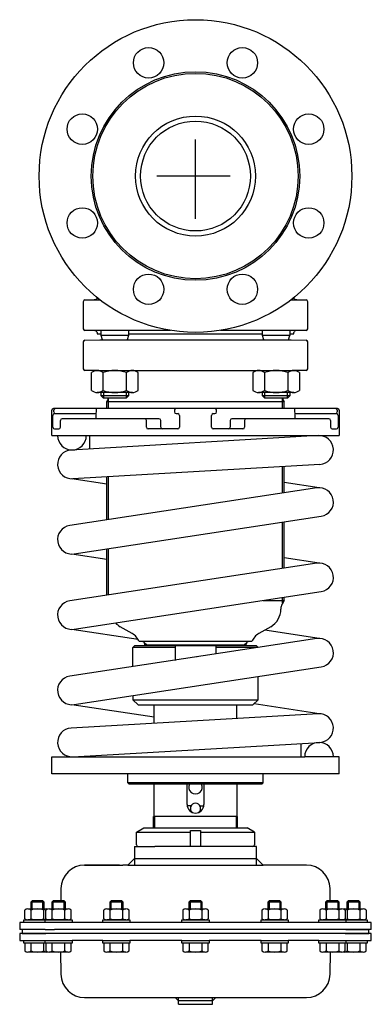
# Model space of a CAD drawing. Extents: x 741 to 949, y -495 to 87.
import ezdxf

# ---------------------------------------------------------------- set-up
doc = ezdxf.new("R2010")
doc.units = 0
doc.layers.get('0').update_dxf_attribs({"linetype": 'CONTINUOUS'})

# ---------------------------------------------------------------- blocks, each defined once
blk = doc.blocks.new('TOP__1', base_point=(691.44, -384.3))
at = {"color": 7}
for p, q in [((810.19, -393.63), (814.56, -391.11)), ((810.19, -393.63), (842.06, -393.63)), ((810.19, -401.11), (810.19, -393.63)), ((814.56, -391.11), (875.56, -391.11)), ((842.06, -402.11), (842.06, -392.61)), ((842.06, -392.61), (848.06, -392.61)), ((848.06, -392.61), (848.06, -402.11)), ((848.06, -393.63), (879.93, -393.63)), ((879.93, -393.63), (875.56, -391.11)), ((879.93, -393.63), (879.93, -401.11)), ((809.06, -402.11), (821.01, -402.11)), ((809.06, -402.11), (809.06, -413.11)), ((842.06, -402.11), (821.01, -402.11)), ((848.06, -402.11), (842.06, -402.11)), ((878.93, -402.11), (848.06, -402.11)), ((881.06, -402.11), (878.93, -402.11)), ((881.06, -413.11), (881.06, -402.11)), ((800.06, -413.11), (779.48, -413.11)), ((779.48, -413.11), (780.06, -413.11)), ((780.06, -413.11), (800.06, -413.11)), ((800.06, -413.11), (802.06, -413.11)), ((805.06, -413.11), (802.06, -413.11)), ((809.06, -409.11), (805.06, -413.11)), ((805.06, -413.11), (885.06, -413.11)), ((809.06, -409.11), (881.06, -409.11)), ((885.06, -413.11), (881.06, -409.11)), ((910.64, -413.11), (885.06, -413.11)), ((765.48, -426.86), (765.35, -434.21)), ((924.76, -434.21), (924.64, -426.86)), ((748.36, -434.21), (747.56, -435.01)), ((755.56, -435.01), (747.56, -435.01)), ((747.56, -435.01), (747.56, -439)), ((748.36, -439), (748.36, -434.21)), ((754.76, -434.21), (748.36, -434.21)), ((754.76, -439), (754.76, -434.21)), ((755.56, -435.01), (754.76, -434.21)), ((755.56, -439), (755.56, -435.01)), ((760.89, -434.21), (760.09, -435.01)), ((760.09, -435.01), (760.09, -439)), ((768.09, -435.01), (760.09, -435.01)), ((760.89, -439), (760.89, -434.21)), ((767.29, -434.21), (760.89, -434.21)), ((767.29, -439), (767.29, -434.21)), ((768.09, -435.01), (767.29, -434.21)), ((768.09, -439), (768.09, -435.01)), ((795.11, -434.21), (794.31, -435.01)), ((802.31, -435.01), (794.31, -435.01)), ((794.31, -435.01), (794.31, -439)), ((795.11, -439), (795.11, -434.21)), ((801.51, -434.21), (795.11, -434.21)), ((801.51, -439), (801.51, -434.21)), ((802.31, -435.01), (801.51, -434.21)), ((802.31, -439), (802.31, -435.01)), ((841.86, -434.21), (841.06, -435.01)), ((841.06, -435.01), (841.06, -439)), ((849.06, -435.01), (841.06, -435.01)), ((841.86, -434.21), (841.86, -439)), ((848.26, -434.21), (841.86, -434.21)), ((848.26, -434.21), (848.26, -439)), ((849.06, -435.01), (848.26, -434.21)), ((849.06, -439), (849.06, -435.01)), ((888.61, -434.21), (887.81, -435.01)), ((895.81, -435.01), (887.81, -435.01)), ((887.81, -435.01), (887.81, -439)), ((895.01, -434.21), (888.61, -434.21)), ((888.61, -434.21), (888.61, -439)), ((895.81, -435.01), (895.01, -434.21)), ((895.01, -434.21), (895.01, -439)), ((895.81, -439), (895.81, -435.01)), ((922.83, -434.21), (922.03, -435.01)), ((922.03, -435.01), (922.03, -439)), ((930.03, -435.01), (922.03, -435.01)), ((922.83, -434.21), (922.83, -439)), ((929.23, -434.21), (922.83, -434.21)), ((929.23, -434.21), (929.23, -439)), ((930.03, -435.01), (929.23, -434.21)), ((930.03, -439), (930.03, -435.01)), ((935.36, -434.21), (934.56, -435.01)), ((942.56, -435.01), (934.56, -435.01)), ((934.56, -435.01), (934.56, -439)), ((941.76, -434.21), (935.36, -434.21)), ((935.36, -434.21), (935.36, -439)), ((942.56, -435.01), (941.76, -434.21)), ((941.76, -434.21), (941.76, -439)), ((942.56, -439), (942.56, -435.01)), ((744.05, -444.84), (744.05, -439.67)), ((745.93, -439), (757.19, -439)), ((747.81, -444.84), (747.81, -439.67)), ((755.31, -444.84), (755.31, -439.67)), ((756.58, -444.84), (756.58, -439.67)), ((758.46, -439), (769.71, -439)), ((760.33, -444.84), (760.33, -439.67)), ((767.84, -444.84), (767.84, -439.67)), ((771.59, -444.84), (771.59, -439.67)), ((790.8, -444.84), (790.8, -439.67)), ((792.68, -439), (803.94, -439)), ((794.56, -444.84), (794.56, -439.67)), ((802.06, -444.84), (802.06, -439.67)), ((805.81, -444.84), (805.81, -439.67)), ((837.55, -439.67), (837.55, -444.84)), ((839.43, -439), (850.69, -439)), ((841.31, -439.67), (841.31, -444.84)), ((848.81, -439.67), (848.81, -444.84)), ((852.56, -439.67), (852.56, -444.84)), ((884.3, -439.67), (884.3, -444.84)), ((886.18, -439), (897.44, -439)), ((888.06, -439.67), (888.06, -444.84)), ((895.56, -439.67), (895.56, -444.84)), ((899.31, -439.67), (899.31, -444.84)), ((918.53, -439.67), (918.53, -444.84)), ((920.4, -439), (931.66, -439)), ((922.28, -439.67), (922.28, -444.84)), ((929.79, -439.67), (929.79, -444.84)), ((932.93, -439), (944.19, -439)), ((933.54, -439.67), (933.54, -444.84)), ((934.81, -439.67), (934.81, -444.84)), ((942.31, -439.67), (942.31, -444.84)), ((946.06, -439.67), (946.06, -444.84)), ((741.06, -447.11), (741.06, -451.11)), ((743.56, -447.11), (741.06, -447.11)), ((743.56, -445.51), (756.09, -445.51)), ((743.56, -447.11), (743.56, -445.51)), ((745.93, -447.11), (743.56, -447.11)), ((756.06, -447.11), (743.56, -447.11)), ((756.06, -445.5), (745.93, -445.5)), ((943.06, -447.1), (745.93, -447.1)), ((762.1, -445.51), (756.06, -445.5)), ((757.19, -445.5), (756.06, -445.5)), ((762.1, -447.11), (756.06, -447.11)), ((759.56, -447.11), (756.06, -447.11)), ((756.09, -445.51), (756.58, -445.51)), ((756.09, -447.11), (756.09, -445.51)), ((759.56, -447.11), (756.09, -447.11)), ((756.58, -445.51), (759.06, -445.51)), ((756.58, -445.51), (762.1, -445.51)), ((769.71, -445.5), (758.46, -445.5)), ((772.09, -447.11), (759.56, -447.11)), ((760.09, -445.5), (760.09, -445.51)), ((760.09, -447.11), (760.09, -447.11)), ((760.89, -445.51), (760.89, -445.5)), ((762.1, -445.51), (768.09, -445.51)), ((767.29, -445.51), (767.29, -445.5)), ((768.09, -445.51), (768.09, -445.5)), ((768.09, -445.51), (768.29, -445.51)), ((768.09, -447.11), (768.09, -447.11)), ((768.29, -445.51), (771.59, -445.51)), ((768.29, -445.51), (772.09, -445.51)), ((772.09, -445.51), (772.09, -447.11)), ((790.31, -445.51), (790.8, -445.51)), ((790.31, -447.11), (790.31, -445.51)), ((806.31, -447.11), (790.31, -447.11)), ((790.8, -445.51), (805.81, -445.51)), ((803.94, -445.5), (792.68, -445.5)), ((794.31, -445.5), (794.31, -445.51)), ((794.31, -447.11), (794.31, -447.11)), ((795.11, -445.51), (795.11, -445.5)), ((801.51, -445.51), (801.51, -445.5)), ((802.31, -445.51), (802.31, -445.5)), ((802.31, -447.11), (802.31, -447.11)), ((802.51, -445.51), (805.81, -445.51)), ((805.81, -445.51), (806.31, -445.51)), ((806.31, -445.51), (806.31, -447.11)), ((837.06, -445.51), (840.86, -445.51)), ((837.06, -447.11), (837.06, -445.51)), ((853.06, -447.11), (837.06, -447.11)), ((837.55, -445.51), (840.86, -445.51)), ((850.69, -445.5), (839.43, -445.5)), ((840.86, -445.51), (841.06, -445.51)), ((841.06, -445.5), (841.06, -445.51)), ((841.06, -445.51), (852.56, -445.51)), ((841.06, -447.11), (841.06, -447.11)), ((841.86, -445.5), (841.86, -445.51)), ((848.26, -445.5), (848.26, -445.51)), ((849.06, -445.51), (849.06, -445.5)), ((849.06, -447.11), (849.06, -447.11)), ((852.56, -445.51), (853.06, -445.51)), ((853.06, -445.51), (853.06, -447.11)), ((883.81, -445.51), (887.61, -445.51)), ((883.81, -447.11), (883.81, -445.51)), ((899.81, -447.11), (883.81, -447.11)), ((884.3, -445.51), (887.61, -445.51)), ((897.44, -445.5), (886.18, -445.5)), ((887.61, -445.51), (899.31, -445.51)), ((887.81, -445.5), (887.81, -445.51)), ((887.81, -447.11), (887.81, -447.11)), ((888.61, -445.5), (888.61, -445.51)), ((895.01, -445.5), (895.01, -445.51)), ((895.81, -445.51), (895.81, -445.5)), ((895.81, -447.11), (895.81, -447.11)), ((899.31, -445.51), (899.81, -445.51)), ((899.81, -445.51), (899.81, -447.11)), ((918.03, -445.51), (921.83, -445.51)), ((918.03, -447.11), (918.03, -445.51)), ((930.56, -447.11), (918.03, -447.11)), ((918.53, -445.51), (921.83, -445.51)), ((931.66, -445.5), (920.4, -445.5)), ((921.83, -445.51), (922.03, -445.51)), ((922.03, -445.5), (922.03, -445.51)), ((922.03, -445.51), (930.68, -445.51)), ((922.03, -447.11), (922.03, -447.11)), ((922.83, -445.5), (922.83, -445.51)), ((929.23, -445.5), (929.23, -445.51)), ((930.03, -445.51), (930.03, -445.5)), ((934.06, -445.5), (930.03, -445.51)), ((930.03, -447.11), (930.03, -447.11)), ((934.03, -447.11), (930.56, -447.11)), ((930.68, -445.51), (931.05, -445.51)), ((930.68, -445.51), (933.54, -445.51)), ((931.05, -445.51), (933.54, -445.51)), ((934.06, -445.5), (932.93, -445.5)), ((933.54, -445.51), (934.03, -445.51)), ((934.03, -445.51), (934.03, -447.11)), ((934.03, -445.51), (946.56, -445.51)), ((934.06, -447.11), (934.03, -447.11)), ((944.46, -445.49), (934.06, -445.5)), ((946.56, -447.11), (934.06, -447.11)), ((949.06, -447.1), (943.06, -447.1)), ((946.56, -445.51), (946.56, -447.11)), ((949.06, -451.1), (949.06, -447.1)), ((756.06, -451.11), (741.06, -451.11)), ((741.06, -453.61), (741.06, -457.61)), ((742.56, -453.61), (741.06, -453.61)), ((742.56, -451.11), (742.56, -453.61)), ((761.06, -453.61), (742.56, -453.61)), ((742.56, -453.61), (756.56, -453.61)), ((756.06, -451.11), (761.69, -451.11)), ((929.06, -453.61), (761.06, -453.61)), ((934.06, -451.11), (761.69, -451.11)), ((947.56, -453.61), (929.06, -453.61)), ((933.56, -453.61), (947.56, -453.61)), ((943.06, -451.1), (934.06, -451.11)), ((934.06, -451.11), (947.56, -451.11)), ((935.36, -451.11), (935.36, -451.11)), ((941.76, -451.1), (941.76, -451.11)), ((942.56, -451.11), (942.56, -451.1)), ((949.06, -451.1), (943.06, -451.1)), ((947.56, -453.61), (947.56, -451.11)), ((949.06, -453.61), (947.56, -453.61)), ((949.06, -457.61), (949.06, -453.61)), ((741.06, -457.61), (756.06, -457.61)), ((743.56, -459.21), (743.56, -457.61)), ((743.56, -457.61), (756.06, -457.61)), ((756.09, -459.21), (743.56, -459.21)), ((744.05, -459.21), (744.05, -463.85)), ((747.81, -463.85), (747.81, -459.21)), ((755.31, -463.85), (755.31, -459.21)), ((756.06, -457.61), (762.1, -457.61)), ((756.06, -457.61), (756.09, -457.61)), ((756.09, -459.21), (756.09, -457.61)), ((756.09, -457.61), (759.56, -457.61)), ((756.58, -459.21), (756.09, -459.21)), ((756.58, -459.21), (756.58, -463.85)), ((759.06, -459.21), (756.58, -459.21)), ((759.56, -459.21), (756.58, -459.21)), ((759.56, -457.61), (772.09, -457.61)), ((772.09, -459.21), (759.56, -459.21)), ((771.59, -459.21), (759.56, -459.21)), ((760.09, -457.61), (760.09, -457.61)), ((760.33, -463.85), (760.33, -459.21)), ((767.84, -463.85), (767.84, -459.21)), ((768.09, -457.61), (768.09, -457.61)), ((771.59, -463.85), (771.59, -459.21)), ((772.09, -457.61), (772.09, -459.21)), ((790.31, -457.61), (772.09, -457.61)), ((790.31, -459.21), (790.31, -457.61)), ((790.31, -457.61), (806.31, -457.61)), ((790.8, -459.21), (790.31, -459.21)), ((806.31, -459.21), (790.8, -459.21)), ((790.8, -459.21), (790.8, -463.85)), ((805.81, -459.21), (790.8, -459.21)), ((794.31, -457.61), (794.31, -457.61)), ((794.56, -463.85), (794.56, -459.21)), ((802.06, -463.85), (802.06, -459.21)), ((802.31, -457.61), (802.31, -457.61)), ((805.81, -463.85), (805.81, -459.21)), ((806.31, -457.61), (806.31, -459.21)), ((837.06, -457.61), (806.31, -457.61)), ((837.06, -459.21), (837.06, -457.61)), ((837.06, -457.61), (853.06, -457.61)), ((839.14, -459.21), (837.06, -459.21)), ((837.55, -459.21), (837.55, -463.85)), ((839.14, -459.21), (837.55, -459.21)), ((841.06, -459.21), (839.14, -459.21)), ((840.86, -459.21), (839.14, -459.21)), ((841.06, -457.61), (841.06, -457.61)), ((852.56, -459.21), (841.06, -459.21)), ((841.31, -459.21), (841.31, -463.85)), ((848.81, -459.21), (848.81, -463.85)), ((849.06, -457.61), (849.06, -457.61)), ((853.06, -459.21), (852.56, -459.21)), ((852.56, -463.85), (852.56, -459.21)), ((853.06, -457.61), (853.06, -459.21)), ((883.81, -457.61), (853.06, -457.61)), ((883.81, -459.21), (883.81, -457.61)), ((883.81, -457.61), (899.81, -457.61)), ((899.31, -459.21), (883.81, -459.21)), ((884.3, -459.21), (884.3, -463.85)), ((899.31, -459.21), (884.3, -459.21)), ((887.81, -457.61), (887.81, -457.61)), ((888.06, -459.21), (888.06, -463.85)), ((895.56, -459.21), (895.56, -463.85)), ((895.81, -457.61), (895.81, -457.61)), ((899.31, -463.85), (899.31, -459.21)), ((899.81, -459.21), (899.31, -459.21)), ((899.81, -457.61), (899.81, -459.21)), ((918.03, -457.61), (899.81, -457.61)), ((918.03, -459.21), (918.03, -457.61)), ((918.03, -457.61), (930.56, -457.61)), ((920.11, -459.21), (918.03, -459.21)), ((918.53, -459.21), (918.53, -463.85)), ((920.11, -459.21), (918.53, -459.21)), ((922.03, -459.21), (920.11, -459.21)), ((921.83, -459.21), (920.11, -459.21)), ((922.03, -457.61), (922.03, -457.61)), ((930.77, -459.21), (922.03, -459.21)), ((922.28, -459.21), (922.28, -463.85)), ((929.79, -459.21), (929.79, -463.85)), ((930.03, -457.61), (930.03, -457.61)), ((930.56, -457.61), (934.03, -457.61)), ((930.77, -459.21), (930.68, -459.21)), ((931.05, -459.21), (930.77, -459.21)), ((933.54, -459.21), (930.77, -459.21)), ((933.54, -459.21), (931.05, -459.21)), ((934.03, -459.21), (933.54, -459.21)), ((933.54, -463.85), (933.54, -459.21)), ((934.03, -457.61), (934.06, -457.61)), ((934.03, -457.61), (934.03, -459.21)), ((946.56, -459.21), (934.03, -459.21)), ((934.06, -457.61), (949.06, -457.61)), ((934.06, -457.61), (946.56, -457.61)), ((934.81, -459.21), (934.81, -463.85)), ((942.31, -459.21), (942.31, -463.85)), ((946.06, -463.85), (946.06, -459.21)), ((946.56, -457.61), (946.56, -459.21)), ((757.19, -464.51), (745.93, -464.51)), ((769.71, -464.51), (758.46, -464.51)), ((765.25, -464.45), (765.48, -477.67)), ((803.94, -464.51), (792.68, -464.51)), ((850.69, -464.51), (839.43, -464.51)), ((897.44, -464.51), (886.18, -464.51)), ((931.66, -464.51), (920.4, -464.51)), ((924.64, -477.67), (924.87, -464.45)), ((944.19, -464.51), (932.93, -464.51)), ((779.48, -491.42), (910.64, -491.42)), ((835.06, -493.42), (833.06, -491.42)), ((835.06, -495.42), (835.06, -491.42)), ((855.06, -493.42), (835.06, -493.42)), ((857.06, -491.42), (855.06, -493.42)), ((855.06, -495.42), (855.06, -491.42)), ((835.06, -495.42), (855.06, -495.42))]:
    blk.add_line(p, q, dxfattribs=at)
for centre, radius, start, end in [((811.19, -401.11), 1, 180, 270), ((878.93, -401.11), 1, 270, 0), ((779.48, -427.11), 14, 90, 179), ((910.64, -427.11), 14, 1, 90), ((745.93, -441.99), 2.99, 51.05281, 128.94719), ((751.56, -449.95), 10.94, 69.94743, 110.05257), ((757.19, -441.99), 2.99, 77.73433, 128.94719), ((758.46, -441.99), 2.99, 51.05281, 128.94719), ((764.09, -449.95), 10.94, 69.94743, 110.05257), ((769.71, -441.99), 2.99, 51.05281, 128.94719), ((792.68, -441.99), 2.99, 51.05281, 128.94719), ((798.31, -449.95), 10.94, 69.94743, 110.05257), ((803.94, -441.99), 2.99, 51.05281, 128.94719), ((839.43, -441.99), 2.99, 51.05281, 128.94719), ((845.06, -449.95), 10.94, 69.94743, 110.05257), ((850.69, -441.99), 2.99, 51.05281, 128.94719), ((886.18, -441.99), 2.99, 51.05281, 128.94719), ((891.81, -449.95), 10.94, 69.94743, 110.05257), ((897.44, -441.99), 2.99, 51.05281, 128.94719), ((920.4, -441.99), 2.99, 51.05281, 128.94719), ((926.03, -449.95), 10.94, 69.94743, 110.05257), ((931.66, -441.99), 2.99, 51.05281, 128.94719), ((932.93, -441.99), 2.99, 51.05281, 102.26567), ((938.56, -449.95), 10.94, 69.94743, 110.05257), ((944.19, -441.99), 2.99, 51.05281, 128.94719), ((745.93, -442.52), 2.99, 231.05281, 308.94719), ((751.56, -434.56), 10.94, 249.94743, 290.05257), ((757.19, -442.52), 2.99, 231.05281, 282.26567), ((758.46, -442.52), 2.99, 231.05281, 308.94719), ((764.09, -434.56), 10.94, 249.94743, 290.05257), ((769.71, -442.52), 2.99, 231.05281, 308.94719), ((792.68, -442.52), 2.99, 231.05281, 308.94719), ((798.31, -434.56), 10.94, 249.94743, 290.05257), ((803.94, -442.52), 2.99, 231.05281, 308.94719), ((839.43, -442.52), 2.99, 231.05281, 308.94719), ((845.06, -434.56), 10.94, 249.94743, 290.05257), ((850.69, -442.52), 2.99, 231.05281, 308.94719), ((886.18, -442.52), 2.99, 231.05281, 308.94719), ((891.81, -434.56), 10.94, 249.94743, 290.05257), ((897.44, -442.52), 2.99, 231.05281, 308.94719), ((920.4, -442.52), 2.99, 231.05281, 308.94719), ((926.03, -434.56), 10.94, 249.94743, 290.05257), ((931.66, -442.52), 2.99, 231.05281, 308.94719), ((932.93, -442.52), 2.99, 257.73433, 308.94719), ((938.56, -434.56), 10.94, 249.94743, 268.24415), ((938.56, -434.56), 10.94, 271.89724, 290.05257), ((944.19, -442.52), 2.99, 231.05281, 265.05613), ((944.19, -442.52), 2.99, 274.94387, 308.94719), ((932.56, -453.61), 1, 359.9999999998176, 0), ((745.93, -461.53), 2.99, 231.05281, 308.94719), ((751.56, -453.57), 10.94, 249.94743, 290.05257), ((757.19, -461.53), 2.99, 231.05281, 282.26567), ((758.46, -461.53), 2.99, 231.05281, 308.94719), ((764.09, -453.57), 10.94, 249.94743, 290.05257), ((769.71, -461.53), 2.99, 231.05281, 308.94719), ((792.68, -461.53), 2.99, 231.05281, 308.94719), ((798.31, -453.57), 10.94, 249.94743, 290.05257), ((803.94, -461.53), 2.99, 231.05281, 308.94719), ((839.43, -461.53), 2.99, 231.05281, 308.94719), ((845.06, -453.57), 10.94, 249.94743, 290.05257), ((850.69, -461.53), 2.99, 231.05281, 308.94719), ((886.18, -461.53), 2.99, 231.05281, 308.94719), ((891.81, -453.57), 10.94, 249.94743, 290.05257), ((897.44, -461.53), 2.99, 231.05281, 308.94719), ((920.4, -461.53), 2.99, 231.05281, 308.94719), ((926.03, -453.57), 10.94, 249.94743, 290.05257), ((931.66, -461.53), 2.99, 231.05281, 308.94719), ((932.93, -461.53), 2.99, 257.73433, 308.94719), ((938.56, -453.57), 10.94, 249.94743, 290.05257), ((944.19, -461.53), 2.99, 231.05281, 308.94719), ((779.48, -477.42), 14, 181, 270), ((910.64, -477.42), 14, 270, 359)]:
    blk.add_arc(centre, radius, start, end, dxfattribs=at)

msp = doc.modelspace()

# ---------------------------------------------------------------- linework, layer by layer
at = {"color": 1}
for p, q in [((845.06, -30.67), (845.06, 16.29)), ((865.52, -5.42), (822.17, -5.42))]:
    msp.add_line(p, q, dxfattribs=at)
at = {"color": 7}
for p, q in [((778.66, -79.75), (778.66, -95.75)), ((779.64, -78.75), (784.22, -78.63)), ((779.64, -78.75), (788.67, -78.75)), ((901.45, -78.75), (910.48, -78.75)), ((905.9, -78.63), (910.48, -78.75)), ((911.46, -95.75), (911.46, -79.75)), ((785.8, -96.91), (779.64, -96.74)), ((830.34, -96.74), (779.64, -96.74)), ((786.74, -97.65), (787.08, -98.92)), ((789.33, -98.92), (787.08, -98.92)), ((789.33, -99.74), (789.33, -96.74)), ((805.33, -96.74), (805.33, -99.74)), ((884.79, -98.92), (805.33, -98.92)), ((910.48, -96.74), (859.78, -96.74)), ((884.79, -99.74), (884.79, -96.74)), ((900.79, -96.74), (900.79, -99.74)), ((903.04, -98.92), (900.79, -98.92)), ((903.04, -98.92), (903.38, -97.65)), ((910.48, -96.74), (904.32, -96.91)), ((778.65, -103.55), (778.65, -119.38)), ((779.63, -102.55), (788.56, -102.31)), ((788.56, -102.31), (901.56, -102.31)), ((789.97, -102.31), (789.33, -99.74)), ((805.33, -99.74), (789.33, -99.74)), ((789.94, -102.31), (789.95, -102.24)), ((805.33, -99.74), (804.69, -102.31)), ((804.72, -102.31), (804.7, -102.24)), ((885.43, -102.31), (884.79, -99.74)), ((900.79, -99.74), (884.79, -99.74)), ((885.41, -102.24), (885.4, -102.31)), ((900.15, -102.31), (900.79, -99.74)), ((900.16, -102.24), (900.18, -102.31)), ((901.56, -102.31), (910.49, -102.55)), ((911.47, -119.38), (911.47, -103.55)), ((785.15, -120.48), (779.63, -120.38)), ((783.47, -132.25), (783.47, -121.7)), ((785.15, -120.48), (904.97, -120.48)), ((786.94, -120.48), (807.72, -120.48)), ((790.4, -132.25), (790.4, -121.7)), ((804.26, -132.25), (804.26, -121.7)), ((811.19, -132.25), (811.19, -121.7)), ((878.93, -121.7), (878.93, -132.25)), ((882.4, -120.48), (903.18, -120.48)), ((885.86, -121.7), (885.86, -132.25)), ((899.72, -121.7), (899.72, -132.25)), ((910.48, -120.38), (904.97, -120.48)), ((906.65, -121.7), (906.65, -132.25)), ((807.72, -133.48), (786.94, -133.48)), ((789.33, -135.53), (789.33, -133.48)), ((790.58, -133.48), (790.58, -136.78)), ((804.08, -133.48), (804.08, -136.78)), ((805.33, -133.48), (805.33, -135.53)), ((903.18, -133.48), (882.4, -133.48)), ((884.79, -135.53), (884.79, -133.48)), ((886.04, -136.78), (886.04, -133.48)), ((899.54, -136.78), (899.54, -133.48)), ((900.79, -133.48), (900.79, -135.53)), ((805.33, -135.53), (789.33, -135.53)), ((790.58, -136.78), (789.33, -135.53)), ((804.08, -136.78), (790.58, -136.78)), ((897.56, -138.93), (792.56, -138.93)), ((792.56, -142.99), (792.56, -138.95)), ((793.51, -142.99), (793.51, -137.26)), ((805.33, -135.53), (804.08, -136.78)), ((900.79, -135.53), (884.79, -135.53)), ((886.04, -136.78), (884.79, -135.53)), ((899.54, -136.78), (886.04, -136.78)), ((896.61, -142.99), (896.61, -137.26)), ((897.56, -142.99), (897.56, -138.93)), ((900.79, -135.53), (899.54, -136.78)), ((760.06, -158.99), (760.06, -143.99)), ((929.06, -142.99), (761.06, -142.99)), ((761.16, -144.99), (761.16, -143.99)), ((786.55, -144.99), (786.55, -142.99)), ((832.56, -143.99), (832.56, -144.99)), ((857.56, -144.99), (857.56, -143.99)), ((903.57, -142.99), (903.57, -144.99)), ((928.95, -143.99), (928.95, -144.99)), ((930.06, -143.99), (930.06, -158.99)), ((760.73, -153.99), (760.73, -146.99)), ((761.59, -145.99), (785.55, -145.99)), ((765.19, -153.99), (765.19, -149.99)), ((823.46, -148.99), (766.19, -148.99)), ((786.01, -145.88), (786.01, -148.99)), ((815.99, -153.99), (815.99, -149.99)), ((824.46, -153.99), (824.46, -149.99)), ((833.56, -145.99), (834.56, -145.99)), ((835.56, -146.99), (835.56, -153.99)), ((854.56, -153.99), (854.56, -146.99)), ((855.56, -145.99), (856.56, -145.99)), ((865.65, -149.99), (865.65, -153.99)), ((923.93, -148.99), (866.65, -148.99)), ((874.13, -149.99), (874.13, -153.99)), ((904.11, -148.99), (904.11, -145.88)), ((904.57, -145.99), (928.39, -145.99)), ((924.93, -149.99), (924.93, -153.99)), ((929.39, -146.99), (929.39, -153.99)), ((761.73, -154.99), (764.19, -154.99)), ((834.56, -154.99), (816.99, -154.99)), ((873.13, -154.99), (855.56, -154.99)), ((925.93, -154.99), (928.39, -154.99)), ((760.06, -158.99), (930.06, -158.99)), ((917.67, -159.01), (771.47, -167.51)), ((782.56, -166.86), (782.56, -158.99)), ((907.56, -159.59), (907.56, -158.99)), ((918.65, -175.98), (772.45, -184.48)), ((896.61, -192.96), (896.61, -177.26)), ((897.56, -192.82), (897.56, -177.2)), ((792.56, -187.63), (771.95, -184.49)), ((792.56, -208.82), (792.56, -183.31)), ((793.51, -208.68), (793.51, -183.25)), ((916.88, -189.87), (770.68, -212.16)), ((918.17, -189.78), (897.56, -186.64)), ((773.24, -228.97), (919.44, -206.68)), ((896.61, -237.54), (896.61, -210.16)), ((897.56, -237.39), (897.56, -210.02)), ((792.56, -253.4), (792.56, -226.02)), ((793.51, -253.25), (793.51, -225.88)), ((792.56, -232.2), (771.95, -229.06)), ((918.17, -234.35), (897.56, -231.21)), ((916.88, -234.45), (770.68, -256.73)), ((773.24, -273.54), (919.44, -251.25)), ((896.61, -258.13), (896.61, -254.73)), ((897.56, -256.48), (897.56, -254.59)), ((885.12, -256.48), (897.56, -256.48)), ((895.56, -261.29), (895.56, -261.63)), ((897.56, -256.48), (896.23, -258.79)), ((811.16, -279.61), (771.95, -273.63)), ((807.56, -276.06), (800.56, -272.02)), ((889.56, -272.02), (882.56, -276.06)), ((916.88, -279.02), (770.68, -301.3)), ((918.17, -278.92), (886.08, -274.03)), ((808.06, -284.28), (809.06, -283.28)), ((808.06, -295.6), (808.06, -284.28)), ((833, -284.28), (808.06, -284.28)), ((809.06, -283.28), (809.07, -283.26)), ((881.06, -283.28), (809.06, -283.28)), ((878.35, -280.81), (811.76, -280.81)), ((816.01, -282.81), (814.95, -281.76)), ((815.06, -283.28), (815.06, -282.31)), ((816.01, -282.81), (815.06, -282.81)), ((816.01, -282.81), (874.11, -282.81)), ((816.01, -283.28), (816.01, -282.81)), ((833, -283.28), (833, -291.96)), ((857.12, -283.28), (857.12, -288.06)), ((882.06, -284.28), (857.12, -284.28)), ((875.17, -281.76), (874.11, -282.81)), ((875.06, -282.81), (874.11, -282.81)), ((874.11, -283.28), (874.11, -282.81)), ((875.06, -283.28), (875.06, -282.31)), ((882.06, -284.28), (881.06, -283.28)), ((882.06, -284.32), (882.06, -284.28)), ((845.96, -289.83), (845.93, -289.78)), ((773.24, -318.11), (919.44, -295.82)), ((882.06, -315.28), (882.06, -301.52)), ((808.06, -312.8), (808.06, -315.28)), ((820.56, -325.62), (771.95, -318.21)), ((808.06, -315.28), (882.06, -315.28)), ((808.06, -315.28), (811.06, -318.28)), ((811.06, -318.28), (879.06, -318.28)), ((820.56, -329.15), (820.56, -318.28)), ((869.56, -326.3), (869.56, -318.28)), ((882.06, -315.28), (879.06, -318.28)), ((918.17, -323.49), (879.71, -317.63)), ((917.67, -323.51), (771.47, -332.01)), ((772.45, -348.98), (918.65, -340.48)), ((907.56, -348.99), (907.56, -341.12)), ((760.06, -358.99), (760.06, -348.99)), ((760.06, -348.99), (909.66, -348.99)), ((771.47, -348.98), (771.71, -348.99)), ((782.56, -348.99), (782.56, -348.39)), ((926.66, -348.99), (909.66, -348.99)), ((930.06, -348.99), (926.66, -348.99)), ((930.06, -358.99), (930.06, -348.99)), ((930.06, -358.99), (760.06, -358.99)), ((805.06, -364.49), (805.06, -358.99)), ((885.06, -364.49), (885.06, -358.99)), ((885.06, -364.49), (805.06, -364.49)), ((805.06, -364.49), (805.56, -364.99)), ((805.56, -364.99), (884.56, -364.99)), ((820.56, -384.28), (820.56, -364.99)), ((840.06, -377.28), (840.06, -364.99)), ((850.06, -364.99), (850.06, -377.28)), ((869.56, -364.99), (869.56, -384.28)), ((884.56, -364.99), (885.06, -364.49)), ((842.4, -377.99), (840.11, -377.99)), ((847.71, -377.99), (850.01, -377.99)), ((820.16, -390.99), (820.16, -384.28)), ((821.01, -384.28), (820.16, -384.28)), ((821.01, -384.28), (820.56, -383.83)), ((869.11, -384.28), (821.01, -384.28)), ((821.01, -390.99), (821.01, -384.28)), ((869.56, -383.83), (869.11, -384.28)), ((869.11, -384.28), (869.11, -390.99)), ((869.96, -384.28), (869.11, -384.28)), ((869.96, -390.99), (869.96, -384.28))]:
    msp.add_line(p, q, dxfattribs=at)
for centre, radius in [((845.06, -5.42), 92.5), ((817.31, 61.56), 9), ((872.8, 61.56), 9), ((845.06, -5.42), 61.68), ((845.06, -5.42), 60.74), ((778.08, 22.32), 9), ((845.06, -5.42), 35.5), ((912.04, 22.32), 9), ((845.06, -5.42), 32.5), ((778.08, -33.17), 9), ((912.04, -33.17), 9), ((817.31, -72.41), 9), ((872.8, -72.41), 9)]:
    msp.add_circle(centre, radius, dxfattribs=at)
for centre, radius, start, end in [((779.66, -79.75), 1, 91.5, 180), ((784.06, -72.63), 6, 271.5, 302.7137), ((906.06, -72.63), 6, 237.2863, 268.5), ((910.46, -79.75), 1, 0, 88.5), ((779.66, -95.75), 1, 180, 268.5), ((785.77, -97.91), 1, 15, 88.5), ((904.34, -97.91), 1, 91.5, 165), ((910.46, -95.75), 1, 271.5, 0), ((779.65, -103.55), 1, 91.5, 180), ((910.47, -103.55), 1, 0, 88.5), ((779.65, -119.38), 1, 180, 269), ((786.94, -125.99), 5.51, 51.05281, 128.94719), ((785.06, -125.47), 5, 79.44085, 89), ((797.33, -140.68), 20.21, 69.94743, 110.05257), ((807.72, -125.99), 5.51, 51.05281, 128.94719), ((882.4, -125.99), 5.51, 51.05281, 128.94719), ((892.79, -140.68), 20.21, 69.94743, 110.05257), ((903.18, -125.99), 5.51, 51.05281, 128.94719), ((905.06, -125.47), 5, 91, 100.55915), ((910.47, -119.38), 1, 271, 0), ((786.94, -127.96), 5.51, 231.05281, 308.94719), ((797.33, -113.27), 20.21, 249.94743, 290.05257), ((807.72, -127.96), 5.51, 231.05281, 308.94719), ((882.4, -127.96), 5.51, 231.05281, 308.94719), ((892.79, -113.27), 20.21, 249.94743, 290.05257), ((903.18, -127.96), 5.51, 231.05281, 308.94719), ((788.77, -135.66), 5, 319.24695, 347.05803), ((901.35, -135.66), 5, 192.94197, 220.75305), ((761.06, -143.99), 1, 90, 180), ((762.16, -143.99), 1, 90, 180), ((762.16, -144.99), 1, 180, 270), ((785.55, -144.99), 1, 270, 0), ((833.56, -143.99), 1, 90, 180), ((833.56, -144.99), 1, 180, 270), ((856.56, -143.99), 1, 0, 90), ((856.56, -144.99), 1, 270, 0), ((904.57, -144.99), 1, 180, 270), ((927.95, -143.99), 1, 0, 90), ((927.95, -144.99), 1, 270, 0), ((929.06, -143.99), 1, 0, 90), ((761.66, -146.92), 0.935, 94.11157, 184.11157), ((766.19, -149.99), 1, 90, 180), ((814.99, -149.99), 1, 0, 90), ((823.46, -149.99), 1, 0, 90), ((834.56, -146.99), 1, 0, 90), ((855.56, -146.99), 1, 90, 180), ((866.65, -149.99), 1, 90, 180), ((875.13, -149.99), 1, 90, 180), ((923.93, -149.99), 1, 0, 90), ((928.39, -146.99), 1, 0, 90), ((761.73, -153.99), 1, 180, 270), ((764.19, -153.99), 1, 270, 0), ((816.99, -153.99), 1, 180, 270), ((825.46, -153.99), 1, 180, 270), ((834.56, -153.99), 1, 270, 0), ((855.56, -153.99), 1, 180, 270), ((864.65, -153.99), 1, 270, 0), ((873.13, -153.99), 1, 270, 0), ((925.93, -153.99), 1, 180, 270), ((928.39, -153.99), 1, 270, 0), ((771.96, -158.99), 8.5, 180, 0), ((918.16, -167.49), 8.5, 273.3274, 93.3274), ((771.96, -175.99), 8.5, 93.3274, 273.3274), ((918.16, -198.28), 8.5, 278.66705, 98.66705), ((771.96, -220.56), 8.5, 98.66705, 278.66705), ((918.16, -242.85), 8.5, 278.66705, 98.66705), ((771.96, -265.13), 8.5, 98.66705, 278.66705), ((883.56, -261.63), 12, 300, 0), ((900.56, -261.29), 5, 150, 180), ((806.56, -261.63), 12, 222.91953, 240), ((802.56, -284.72), 10, 22.99744, 60), ((887.56, -284.72), 10, 120, 157.00256), ((918.16, -287.42), 8.5, 278.66705, 98.66705), ((813.56, -282.31), 1.5, 0, 90), ((876.56, -282.31), 1.5, 90, 180), ((771.96, -309.71), 8.5, 98.66705, 278.66705), ((918.16, -331.99), 8.5, 273.3274, 93.3274), ((771.96, -340.49), 8.5, 93.3274, 273.3274), ((918.16, -348.99), 8.5, 0, 180), ((845.06, -366.99), 4, 150, 30), ((845.06, -377.28), 5, 180, 0), ((845.06, -379.49), 3.05, 307.06599, 232.93401)]:
    msp.add_arc(centre, radius, start, end, dxfattribs=at)

# ---------------------------------------------------------------- block references
msp.add_blockref('TOP__1', (691.44, -384.3))

doc.saveas('drawing.dxf')
